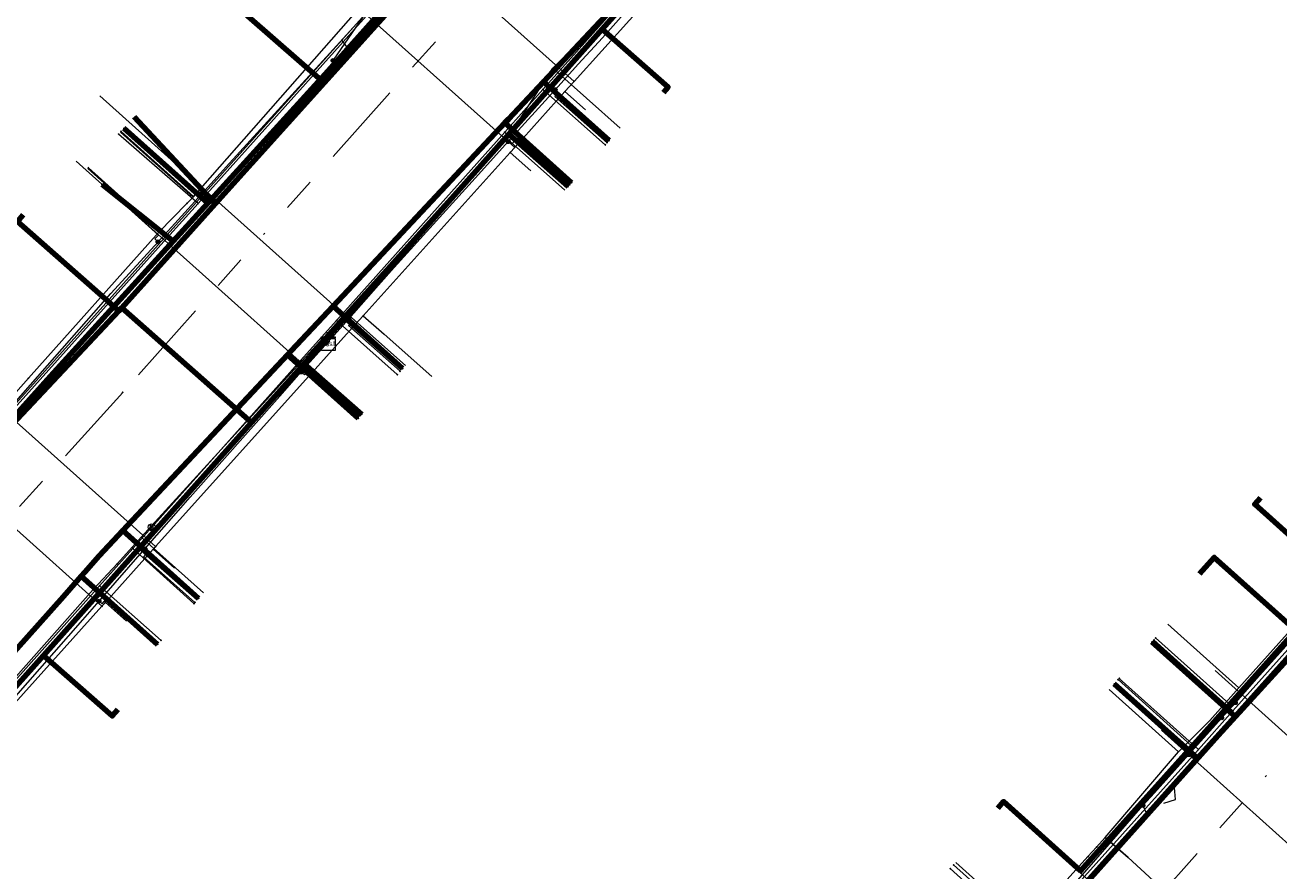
# Model space of a CAD drawing. Header units: metres. Extents: x 98902 to 136161, y 449037 to 499677.
# Tile 76 of 200: x 113284 to 113358, y 483395 to 483445. Entities that reach past the tile are written whole.
import ezdxf
from ezdxf.enums import TextEntityAlignment as Align
from ezdxf.lldxf.tags import DXFTag

# ---------------------------------------------------------------- set-up
doc = ezdxf.new("R2010")
doc.units = ezdxf.units.M
doc.linetypes.add('RI-OVERIG', pattern=[17, 5, -2, 2, -2, 0, -2, 2, -2])
for name, color, linetype, lineweight in [('B-WE-KL-DATA-G', 90, 'KL-DATA-N', 18), ('B-WE-KL-DATA_HULPSTUK-S', 90, 'Continuous', 25), ('B-WE-KL-DATA_KABELBED-G', 90, 'Continuous', 100), ('B-WE-KL-DATA_MANTELBUIS-G', 90, 'Continuous', 100), ('B-WE-KL-ET_LS-G', 190, 'KL-LS-N', 18), ('B-WE-KL-ET_LS_HULPSTUK-S', 190, 'Continuous', 25), ('B-WE-KL-GAS_LD-G', 50, 'KL-GAS-LD-N', 18), ('B-WE-KL-GAS_LD_HULPSTUK-S', 50, 'Continuous', 25), ('B-WE-KL-WATER-G', 170, 'KL-WATER-N', 18), ('B-WE-KL-WATER_HULPSTUK-S', 170, 'Continuous', 25), ('B-WE-RI-VRIJVERVAL-G', 210, 'RI-OVERIG', 18), ('B-WE-RI-VRIJVERVAL_HULPSTUK-S', 210, 'Continuous', 25)]:
    doc.layers.add(name, color=color, linetype=linetype, lineweight=lineweight)
doc.styles.add('NLCS-ISO', font='NLCS-ISO.ttf')
doc.styles.get("Standard").update_dxf_attribs({"font": 'arial.ttf'})
tags = doc.linetypes.add('KL-DATA-N', pattern='A,4,-1,[101,NLCS.SHX,S=0.5,R=0,X=0,Y=0],-1,4,-1,["D",Standard,S=1,R=0,X=-0.25,Y=-0.5],-1.5', length=12.5).pattern_tags.tags
tags[18] = DXFTag(74, 10)
tags = doc.linetypes.add('KL-GAS-LD-N', pattern='A,4,-1,[69,NLCS.SHX,S=0.5,R=0,X=0,Y=0],-1,4,-1,["L",Standard,S=1,R=0,X=0.25,Y=-0.5],-2', length=13).pattern_tags.tags
tags[18] = DXFTag(74, 10)
tags = doc.linetypes.add('KL-LS-N', pattern='A,4,-1,[103,NLCS.SHX,S=0.75,R=0,X=0,Y=0],-1,4,-1,["L",Standard,S=1,R=0,X=0,Y=-0.5],-2', length=13).pattern_tags.tags
tags[18] = DXFTag(74, 10)
doc.linetypes.add('KL-WATER-N', pattern='A,7,-0.5,[168,NLCS.SHX,S=0.75,R=0,X=0.75,Y=0],-2', length=9.5)

# ---------------------------------------------------------------- blocks, each defined once
blk = doc.blocks.new('SKL-WTB_HULP_KAST-SO')
at = {"color": 0, "linetype": 'ByBlock', "lineweight": 18}
for points in [[(-2, 2), (2, 2), (2, 1.68), (-2, 1.68)], [(-2, 1.52), (2, 1.52), (2, -2), (-2, -2)]]:
    blk.add_lwpolyline(points, close=True, dxfattribs=at)
at = {"color": 0, "linetype": 'ByBlock', "lineweight": 18, "style": 'NLCS-ISO'}
blk.add_text('kast', height=1.5, dxfattribs=at).set_placement((0, 0), align=Align.MIDDLE_CENTER)
at = {"color": 0, "linetype": 'ByBlock', "lineweight": 18, "style": 'NLCS-ISO', "flags": 1}
for tag, p in [('TYPE', (2.5, 0)), ('OMSCHRIJVING', (2.5, -3)), ('LABEL', (2.5, -1.5))]:
    blk.add_attdef(tag, p, '', height=1, dxfattribs=at)
blk = doc.blocks.new('SKL-WTB_HULP_OVERIG-SO')
at = {"color": 0, "linetype": 'ByBlock', "lineweight": 18}
for points in [[(-0.14, 0.14), (0.14, -0.14)], [(0.14, 0.14), (-0.14, -0.14)]]:
    blk.add_lwpolyline(points, dxfattribs=at)
at = {"color": 0, "linetype": 'ByBlock', "lineweight": 18, "style": 'NLCS-ISO', "flags": 1}
for tag, p in [('TYPE', (1.5, 0)), ('OMSCHRIJVING', (1.5, -3)), ('LABEL', (1.5, -1.5))]:
    blk.add_attdef(tag, p, '', height=1, dxfattribs=at)
blk = doc.blocks.new('SKL-WTB_HULP_SIFON-SO')
at = {"linetype": 'ByBlock', "lineweight": 18}
h = blk.add_hatch(color=0, dxfattribs=at)
h.dxf.hatch_style = 1
h.paths.add_polyline_path([(0.13, -0.53), (-0.13, -0.53), (-0.13, -0.8), (0.13, -0.8)])
at = {"color": 0, "linetype": 'ByBlock', "lineweight": 18}
blk.add_lwpolyline([(0.33, 0.8), (0.33, -0.53), (-0.33, -0.53), (-0.33, 0.8)], dxfattribs=at)
blk.add_lwpolyline([(0.13, -0.8), (-0.13, -0.8), (-0.13, -0.53), (0.13, -0.53)], close=True, dxfattribs=at)
blk.add_circle((0, 0), 1, dxfattribs=at)
at = {"color": 0, "linetype": 'ByBlock', "lineweight": 18, "style": 'NLCS-ISO', "flags": 1}
for tag, p in [('TYPE', (1.5, 0)), ('OMSCHRIJVING', (1.5, -3)), ('LABEL', (1.5, -1.5))]:
    blk.add_attdef(tag, p, '', height=1, dxfattribs=at)
blk = doc.blocks.new('SKL-WTB_HULP_MOF-SO')
at = {"linetype": 'ByBlock', "lineweight": 18}
h = blk.add_hatch(color=0, dxfattribs=at)
h.dxf.hatch_style = 1
h.paths.add_polyline_path([(-0.5625, 0, 1), (0.5625, 0, 1)])
at = {"color": 0, "linetype": 'ByBlock', "lineweight": 18}
blk.add_circle((0, 0), 0.5625, dxfattribs=at)
at = {"color": 0, "linetype": 'ByBlock', "lineweight": 18, "style": 'NLCS-ISO', "flags": 1}
for tag, p in [('TYPE', (1.5, 0)), ('OMSCHRIJVING', (1.5, -3)), ('LABEL', (1.5, -1.5))]:
    blk.add_attdef(tag, p, '', height=1, dxfattribs=at)
blk = doc.blocks.new('SRI-HULP_OVERIG-SO')
at = {"color": 0, "linetype": 'ByBlock', "lineweight": 18}
for points in [[(-0.14, 0.14), (0.14, -0.14)], [(0.14, 0.14), (-0.14, -0.14)]]:
    blk.add_lwpolyline(points, dxfattribs=at)
at = {"color": 0, "linetype": 'ByBlock', "lineweight": 18, "style": 'NLCS-ISO', "flags": 1}
for tag, p in [('TYPE', (1.5, 0)), ('OMSCHRIJVING', (1.5, -3)), ('LABEL', (1.5, -1.5))]:
    blk.add_attdef(tag, p, '', height=1, dxfattribs=at)

msp = doc.modelspace()

# ---------------------------------------------------------------- linework, layer by layer
at = {"layer": 'B-WE-KL-DATA-G', "flags": 128}
for points in [[(113302.025, 483425.954), (113301.819, 483426.138), (113303, 483427.462), (113312.572, 483438.202), (113318.048, 483444.345), (113324.541, 483451.63), (113329.891, 483457.633), (113343.869, 483473.315), (113348.115, 483478.079), (113332.871, 483492.337), (113327.318, 483497.409), (113322.847, 483501.429), (113318.573, 483505.273), (113314.892, 483508.583), (113309.563, 483513.375), (113309.522, 483513.412), (113308.051, 483514.734), (113304.896, 483517.277), (113301.409, 483520.086), (113299.278, 483521.603), (113297.79, 483522.662), (113284.421, 483535.556), (113282.294, 483537.607), (113278.903, 483540.595), (113274.387, 483544.572), (113272.817, 483545.955), (113269.849, 483548.57), (113266.246, 483551.745), (113260.819, 483556.525), (113256.382, 483560.433), (113251.678, 483564.703), (113243.414, 483572.191), (113242.631, 483571.349), (113225.099, 483552.505), (113216.151, 483542.521), (113212.894, 483538.88), (113207.336, 483532.666), (113201.441, 483526.075), (113201.047, 483525.634), (113196.678, 483520.799), (113192.11, 483515.747), (113188.982, 483512.288), (113183.246, 483505.946), (113173.518, 483495.21), (113171.499, 483492.992), (113165.323, 483486.208), (113183.685, 483469.279), (113211.018, 483444.714), (113220.892, 483435.995), (113257.706, 483403.094), (113260.394, 483406.148)], [(113344.09, 483473.115), (113343.869, 483473.315), (113329.891, 483457.633), (113324.541, 483451.63), (113318.048, 483444.345), (113312.572, 483438.202), (113303, 483427.462), (113301.819, 483426.138), (113302.025, 483425.954)], [(113314.173, 483465.534), (113319.445, 483460.894), (113317.173, 483458.364), (113307.424, 483447.509), (113301.77, 483441.214), (113295.405, 483434.126), (113289.936, 483428.043), (113297.537, 483421.333), (113300.604, 483424.775), (113301.819, 483426.138), (113302.025, 483425.954)], [(113302.025, 483425.954), (113301.819, 483426.138), (113300.604, 483424.775), (113297.537, 483421.333), (113289.936, 483428.043), (113295.405, 483434.126), (113301.77, 483441.214), (113307.424, 483447.509), (113317.173, 483458.364), (113311.897, 483463.007)], [(113333.815, 483453.632), (113334.086, 483453.941), (113329.891, 483457.633), (113324.541, 483451.63), (113318.048, 483444.345), (113312.572, 483438.202), (113303, 483427.462), (113301.819, 483426.138), (113302.025, 483425.954)], [(113302.025, 483425.954), (113301.819, 483426.138), (113300.604, 483424.775), (113297.537, 483421.333), (113289.936, 483428.043), (113295.405, 483434.126), (113301.77, 483441.214), (113307.424, 483447.509), (113302.261, 483452.054)], [(113302.025, 483425.954), (113301.819, 483426.138), (113303, 483427.462), (113312.572, 483438.202), (113318.048, 483444.345), (113324.541, 483451.63), (113327.993, 483448.592)], [(113315.159, 483442.064), (113324.206, 483451.26)], [(113296.274, 483446.735), (113295.935, 483446.349), (113301.77, 483441.214), (113295.405, 483434.126), (113289.936, 483428.043), (113297.537, 483421.333), (113300.604, 483424.775), (113301.819, 483426.138), (113302.025, 483425.954)], [(113294.121, 483434.515), (113303.761, 483445.496)], [(113321.625, 483440.654), (113321.895, 483440.96), (113318.048, 483444.345), (113312.572, 483438.202), (113303, 483427.462), (113301.819, 483426.138), (113302.025, 483425.954)], [(113365.351, 483306.888), (113354.546, 483316.602), (113340.522, 483329.121), (113325.5, 483342.572), (113319.846, 483347.649), (113319.476, 483348.365), (113324.909, 483354.583), (113329.75, 483360.037), (113333.938, 483364.662), (113341.762, 483373.349), (113342.482, 483374.279), (113343.169, 483374.988), (113350.388, 483383.05), (113353.134, 483386.034), (113353.888, 483386.959), (113356.027, 483389.313), (113353.254, 483391.788), (113348.811, 483395.883), (113347.467, 483397.056), (113351.752, 483402.075), (113353.592, 483403.9), (113355.273, 483405.804), (113363.642, 483415.148), (113367.977, 483419.742), (113371.669, 483424.087), (113385.674, 483439.785), (113386.978, 483441.432), (113387.242, 483442.21), (113387.507, 483442.987), (113387.195, 483443.582)], [(113313.205, 483439.038), (113315.159, 483442.064)], [(113315.159, 483442.064), (113319.092, 483438.561)], [(113302.025, 483425.954), (113301.819, 483426.138), (113300.604, 483424.775), (113297.537, 483421.333), (113289.936, 483428.043), (113295.405, 483434.126), (113290.668, 483439.23)], [(113312.322, 483438.076), (113313.205, 483439.038)], [(113289.869, 483438.333), (113294.121, 483434.515)], [(113302.025, 483425.954), (113301.819, 483426.138), (113303, 483427.462), (113312.572, 483438.202), (113316.052, 483435.14)], [(113303.043, 483427.775), (113312.322, 483438.076)], [(113312.322, 483438.076), (113315.857, 483434.929)], [(113287.957, 483436.204), (113292.117, 483432.467)], [(113293.756, 483434.153), (113294.121, 483434.515)], [(113292.117, 483432.467), (113293.756, 483434.153)], [(113284.175, 483433.491), (113283.835, 483433.104), (113289.777, 483427.874), (113289.936, 483428.043), (113297.537, 483421.333), (113300.604, 483424.775), (113301.819, 483426.138), (113302.025, 483425.954)], [(113284.478, 483423.926), (113292.117, 483432.467)], [(113268.575, 483415.555), (113268.769, 483415.775), (113274.052, 483411.124), (113277.639, 483414.945), (113283.22, 483420.89), (113289.777, 483427.874), (113289.936, 483428.043), (113297.537, 483421.333), (113300.604, 483424.775), (113301.819, 483426.138), (113302.025, 483425.954)], [(113272.232, 483420.053), (113272.025, 483419.817), (113277.639, 483414.945), (113283.22, 483420.89), (113289.777, 483427.874), (113289.936, 483428.043), (113297.537, 483421.333), (113300.604, 483424.775), (113301.819, 483426.138), (113302.025, 483425.954)], [(113302.025, 483425.954), (113301.819, 483426.138), (113300.604, 483424.775), (113297.537, 483421.333), (113289.936, 483428.043), (113289.777, 483427.874), (113283.22, 483420.89), (113278.179, 483425.327)], [(113302.025, 483425.954), (113301.819, 483426.138), (113303, 483427.462), (113306.369, 483424.496)], [(113301.969, 483426.574), (113303.043, 483427.775)], [(113303.043, 483427.775), (113306.527, 483424.674)], [(113300.238, 483424.665), (113301.969, 483426.574)], [(113280.345, 483395.216), (113276.949, 483398.302), (113279.033, 483400.633), (113285.358, 483407.71), (113291.02, 483414.044), (113297.537, 483421.333), (113300.604, 483424.775), (113301.819, 483426.138), (113302.025, 483425.954)], [(113302.025, 483425.954), (113301.819, 483426.138), (113300.604, 483424.775), (113297.537, 483421.333), (113291.02, 483414.044), (113285.358, 483407.71), (113279.033, 483400.633), (113282.479, 483397.6)], [(113289.711, 483404.545), (113289.381, 483404.169), (113285.358, 483407.71), (113291.02, 483414.044), (113297.537, 483421.333), (113300.604, 483424.775), (113301.819, 483426.138), (113302.025, 483425.954)], [(113302.025, 483425.954), (113301.819, 483426.138), (113300.604, 483424.775), (113297.537, 483421.333), (113291.02, 483414.044), (113294.432, 483411.041)], [(113302.025, 483425.954), (113301.819, 483426.138), (113300.604, 483424.775), (113303.979, 483421.805)], [(113365.05, 483425.79), (113365.311, 483426.087), (113369.995, 483421.891), (113361.207, 483412.075), (113358.608, 483409.172), (113352.328, 483402.156), (113346.023, 483395.113), (113345.953, 483395.035), (113354.381, 483387.461), (113353.912, 483386.939), (113350.003, 483382.594), (113350.231, 483382.399)], [(113291.074, 483414.633), (113300.238, 483424.665)], [(113300.238, 483424.665), (113303.741, 483421.546)], [(113283.004, 483422.252), (113284.478, 483423.926)], [(113359.501, 483418.869), (113363.642, 483415.148), (113355.273, 483405.804)], [(113356.547, 483416.929), (113356.212, 483416.556), (113361.207, 483412.075), (113358.608, 483409.172), (113352.328, 483402.156), (113346.023, 483395.113), (113345.953, 483395.035), (113354.381, 483387.461), (113353.912, 483386.939), (113350.003, 483382.594), (113350.231, 483382.399)], [(113289.688, 483413.086), (113291.074, 483414.633)], [(113291.074, 483414.633), (113294.726, 483411.379)], [(113352.971, 483412.477), (113353.842, 483413.448), (113358.608, 483409.172), (113352.328, 483402.156), (113346.023, 483395.113), (113345.953, 483395.035), (113354.381, 483387.461), (113353.912, 483386.939), (113350.003, 483382.594), (113350.231, 483382.399)], [(113288.267, 483411.56), (113289.688, 483413.086)], [(113279.21, 483401.355), (113288.267, 483411.56)], [(113351.128, 483409.531), (113355.273, 483405.804)], [(113350.231, 483382.399), (113350.003, 483382.594), (113353.912, 483386.939), (113354.381, 483387.461), (113345.953, 483395.035), (113346.023, 483395.113), (113352.328, 483402.156), (113347.99, 483406.047)], [(113351.752, 483402.075), (113353.592, 483403.9), (113355.273, 483405.804)], [(113347.7, 483405.717), (113351.752, 483402.075)], [(113347.467, 483397.056), (113351.752, 483402.075)], [(113341.183, 483398.778), (113341.52, 483399.154), (113346.023, 483395.113), (113345.953, 483395.035), (113354.381, 483387.461), (113353.912, 483386.939), (113350.003, 483382.594), (113350.231, 483382.399)], [(113346.962, 483396.499), (113347.467, 483397.056)], [(113347.467, 483397.056), (113348.811, 483395.883), (113353.254, 483391.788), (113356.027, 483389.313)], [(113346.457, 483395.942), (113346.962, 483396.499)], [(113338.727, 483395.597), (113342.83, 483391.908)], [(113342.83, 483391.908), (113346.457, 483395.942)]]:
    msp.add_lwpolyline(points, dxfattribs=at)
at = {"layer": 'B-WE-KL-DATA_KABELBED-G', "flags": 128}
for points in [[(113346.364, 483475.17), (113326.702, 483454.187), (113324.653, 483452), (113324.235, 483451.555), (113314.606, 483441.278), (113312.557, 483439.091), (113312.345, 483438.866), (113302.304, 483428.149), (113299.843, 483425.524), (113299.631, 483425.298), (113290.002, 483415.021), (113288.614, 483413.54), (113287.78, 483412.585), (113287.575, 483412.35), (113286.539, 483411.163), (113278.016, 483401.611), (113276.02, 483399.374), (113275.815, 483399.144), (113271.212, 483393.986), (113269.739, 483392.334)], [(113322.71, 483465.173), (113319.169, 483461.191), (113317.58, 483459.404), (113317.335, 483459.13), (113317.176, 483458.951), (113307.015, 483447.526), (113305.022, 483445.285), (113304.626, 483444.84), (113301.847, 483441.715), (113294.973, 483434.162), (113292.954, 483431.945), (113285.776, 483424.058), (113282.895, 483420.832), (113281.098, 483418.82), (113280.703, 483418.378), (113270.912, 483407.415), (113268.715, 483404.956), (113268.319, 483404.512), (113265.594, 483401.461), (113265.256, 483401.184), (113264.898, 483400.933), (113264.521, 483400.711), (113264.129, 483400.518)], [(113318.048, 483444.345), (113324.541, 483451.63)], [(113307.424, 483447.509), (113301.77, 483441.214)], [(113296.274, 483446.735), (113295.935, 483446.349), (113301.77, 483441.214)], [(113312.572, 483438.202), (113318.048, 483444.345)], [(113321.625, 483440.654), (113321.895, 483440.96), (113318.048, 483444.345)], [(113301.77, 483441.214), (113295.405, 483434.126)], [(113312.557, 483439.091), (113314.606, 483441.278), (113318.442, 483437.831)], [(113290.668, 483439.23), (113295.405, 483434.126)], [(113312.557, 483439.091), (113312.345, 483438.866), (113316.248, 483435.367)], [(113292.954, 483431.945), (113294.973, 483434.162), (113290.069, 483438.556)], [(113303, 483427.462), (113312.572, 483438.202)], [(113316.052, 483435.14), (113312.572, 483438.202)], [(113292.954, 483431.945), (113288.795, 483435.267)], [(113295.405, 483434.126), (113289.936, 483428.043)], [(113284.175, 483433.491), (113283.835, 483433.104), (113289.777, 483427.874)], [(113289.777, 483427.874), (113283.22, 483420.89)], [(113289.936, 483428.043), (113289.777, 483427.874)], [(113297.537, 483421.333), (113289.936, 483428.043)], [(113299.843, 483425.524), (113302.304, 483428.149), (113306.369, 483424.496)], [(113301.819, 483426.138), (113303, 483427.462)], [(113306.369, 483424.496), (113303, 483427.462)], [(113300.604, 483424.775), (113301.819, 483426.138)], [(113301.819, 483426.138), (113302.025, 483425.954)], [(113299.843, 483425.524), (113299.631, 483425.298), (113303.775, 483421.584)], [(113297.537, 483421.333), (113300.604, 483424.775)], [(113303.979, 483421.805), (113300.604, 483424.775)], [(113291.02, 483414.044), (113297.537, 483421.333)], [(113312.749, 483356.909), (113313.67, 483357.936), (113317.054, 483361.714), (113319.254, 483364.171), (113329.257, 483375.338), (113329.655, 483375.783), (113331.255, 483377.569), (113340.861, 483388.293), (113341.257, 483388.735), (113343.056, 483390.744), (113352.863, 483401.693), (113353.258, 483402.134), (113355.058, 483404.144), (113365.062, 483415.313), (113365.46, 483415.757), (113367.459, 483417.988), (113370.554, 483421.444)], [(113356.547, 483416.929), (113356.212, 483416.556), (113361.207, 483412.075)], [(113287.78, 483412.585), (113288.614, 483413.54), (113290.002, 483415.021), (113294.428, 483411.044)], [(113285.358, 483407.71), (113291.02, 483414.044)], [(113294.432, 483411.041), (113291.02, 483414.044)], [(113352.971, 483412.477), (113353.842, 483413.448), (113358.608, 483409.172)], [(113287.78, 483412.585), (113287.575, 483412.35), (113292.034, 483408.356)], [(113358.608, 483409.172), (113352.328, 483402.156)], [(113353.258, 483402.134), (113355.058, 483404.144), (113350.2, 483408.498)], [(113279.033, 483400.633), (113285.358, 483407.71)], [(113289.711, 483404.545), (113289.381, 483404.169), (113285.358, 483407.71)], [(113347.99, 483406.047), (113352.328, 483402.156)], [(113353.258, 483402.134), (113352.863, 483401.693), (113347.994, 483406.044)], [(113352.328, 483402.156), (113346.023, 483395.113)], [(113341.183, 483398.778), (113341.52, 483399.154), (113346.023, 483395.113)], [(113346.023, 483395.113), (113345.953, 483395.035)]]:
    msp.add_lwpolyline(points, dxfattribs=at)
at = {"layer": 'B-WE-KL-DATA_MANTELBUIS-G', "flags": 128}
msp.add_lwpolyline([(113289.936, 483428.043), (113295.168, 483423.424)], dxfattribs=at)
at = {"layer": 'B-WE-KL-ET_LS-G', "flags": 128}
for points in [[(113304.044, 483363.317), (113302.9, 483362.045), (113269.988, 483391.556), (113269.923, 483391.744), (113269.969, 483391.909), (113270.835, 483392.875), (113270.89, 483393.065), (113270.815, 483393.228), (113270.766, 483393.272), (113263.975, 483399.36), (113264.061, 483399.882), (113264.309, 483400.54), (113264.625, 483401.112), (113270.086, 483407.204), (113283.577, 483422.255), (113302.804, 483443.706), (113319.196, 483461.993), (113335.366, 483480.034), (113337.959, 483482.926), (113338.621, 483485.642), (113337.836, 483487.714), (113342.784, 483493.234), (113342.861, 483493.443), (113342.761, 483493.657), (113306.054, 483526.565), (113305.93, 483527.2), (113297.456, 483534.772), (113280.865, 483549.597), (113278.11, 483552.059), (113260.347, 483567.9), (113252.062, 483575.285), (113237.986, 483587.854), (113207.97, 483614.655), (113206.489, 483615.968), (113187.879, 483632.467)], [(113304.456, 483362.951), (113303.144, 483361.495), (113308.354, 483356.826), (113311.018, 483356.273), (113312.892, 483356.701), (113318.279, 483362.741), (113318.881, 483363.417), (113333.412, 483379.718), (113334.401, 483380.827), (113350.178, 483398.484), (113351.52, 483399.989), (113354.165, 483402.954), (113364.719, 483414.52), (113370.468, 483420.964), (113382.545, 483434.965), (113386.622, 483439.535), (113387.349, 483441.289), (113386.924, 483442.798), (113369.171, 483458.569), (113352.522, 483474.058), (113351.528, 483474.983), (113347.44, 483478.652), (113346.969, 483478.895), (113346.454, 483479.02), (113346.308, 483479.033), (113345.001, 483478.696), (113339.353, 483483.76), (113338.944, 483484.366), (113338.788, 483484.84), (113338.752, 483485.071), (113338.741, 483485.305), (113338.561, 483486.466), (113337.964, 483487.707), (113342.858, 483493.167), (113343.017, 483493.272), (113343.208, 483493.257), (113349.126, 483487.952), (113376.74, 483463.201), (113376.791, 483463.155), (113378.555, 483461.574), (113378.894, 483461.531), (113379.683, 483461.943), (113382.843, 483464.475), (113383.132, 483464.691), (113383.493, 483464.725), (113394.091, 483464.737), (113403.311, 483464.747), (113403.617, 483464.807), (113403.85, 483464.951), (113417.261, 483479.9), (113417.63, 483480.09), (113417.997, 483479.978), (113418.5, 483479.527), (113421.141, 483477.158), (113422.827, 483476.908), (113424.634, 483477.332), (113444.614, 483487.87), (113446.657, 483488.256), (113448.535, 483487.543), (113449.449, 483486.714), (113450.079, 483486.143), (113466.418, 483471.336), (113467.425, 483471.222), (113467.782, 483471.009), (113483.691, 483456.593), (113484.096, 483449.246), (113489.56, 483444.358), (113496.329, 483432.587), (113498.82, 483430.338), (113480.941, 483410.431), (113480.974, 483409.869), (113475.545, 483403.867), (113455.257, 483381.435), (113455.19, 483380.621), (113454.379, 483380.476), (113428.465, 483351.55), (113428.261, 483350.725), (113427.435, 483350.404), (113408.806, 483329.674), (113402.162, 483322.281), (113401.958, 483321.453), (113401.162, 483321.163), (113385.402, 483303.546), (113384.658, 483303.408), (113379.286, 483297.345), (113378.236, 483297.214), (113371.686, 483289.169), (113369.436, 483285.046), (113353.437, 483267.456), (113340.945, 483253.722), (113339.684, 483253.246), (113333.808, 483246.716), (113333.764, 483246.079), (113327.313, 483238.582), (113326.798, 483237.407), (113321.822, 483231.795)], [(113304.528, 483362.885), (113303.285, 483361.503), (113308.41, 483356.91), (113311.013, 483356.373), (113312.832, 483356.784), (113318.204, 483362.808), (113333.337, 483379.785), (113333.959, 483380.482), (113334.326, 483380.894), (113350.103, 483398.551), (113354.091, 483403.021), (113364.645, 483414.587), (113366.887, 483417.1), (113370.393, 483421.03), (113382.47, 483435.031), (113386.548, 483439.603), (113387.537, 483441.9), (113386.808, 483444.042), (113374.301, 483455.201), (113374.199, 483455.442), (113374.229, 483455.691), (113374.482, 483455.974), (113378.876, 483460.9), (113379.52, 483461.616), (113379.738, 483461.859), (113382.915, 483464.405), (113383.168, 483464.597), (113383.484, 483464.625), (113399.105, 483464.642), (113403.311, 483464.647), (113403.655, 483464.714), (113403.921, 483464.88), (113417.337, 483479.835), (113417.637, 483479.99), (113417.933, 483479.901), (113421.089, 483477.07), (113422.83, 483476.808), (113423.407, 483476.862), (113424.056, 483477.009), (113424.678, 483477.242), (113444.66, 483487.781), (113446.648, 483488.156), (113448.472, 483487.465), (113450.012, 483486.069), (113466.351, 483471.262), (113486.226, 483452.979), (113491.527, 483448.156), (113479.225, 483434.014), (113478.856, 483433.002), (113414.374, 483361.127), (113365.489, 483306.586), (113308.335, 483242.893)], [(113259.23, 483401.27), (113259.91, 483401.46), (113261.41, 483400.78), (113262.72, 483400.5), (113264.16, 483401.33), (113265.81, 483401.45), (113267.67, 483403.65), (113268.26, 483404.35), (113271.14, 483407.764), (113273.28, 483410.3), (113278.9, 483416.96), (113280.156, 483418.453), (113281.34, 483419.86), (113282.463, 483421.131), (113284.6, 483423.55), (113289.31, 483428.88), (113290.39, 483430.07), (113292.064, 483431.909), (113294.596, 483434.693), (113296.25, 483436.51), (113302.12, 483442.95), (113304.07, 483445.09), (113304.275, 483445.323), (113306.648, 483448.016), (113307.92, 483449.46), (113313.32, 483455.6), (113314.05, 483456.41), (113315.733, 483458.29), (113317.64, 483460.42), (113318.03, 483460.85), (113318.795, 483461.704), (113319.5, 483462.49), (113321.47, 483464.68)], [(113275.75, 483396.21), (113276.42, 483396.98), (113276.676, 483397.272), (113279.481, 483400.469), (113281.92, 483403.25), (113287.66, 483409.8), (113288.61, 483410.884), (113291.296, 483413.949), (113293.4, 483416.35), (113293.94, 483416.96), (113299.18, 483422.87), (113300.443, 483424.293), (113303.214, 483427.413), (113304.96, 483429.38), (113305.87, 483430.4), (113310.8, 483435.84), (113312.548, 483437.774), (113315.294, 483440.811), (113316.64, 483442.3), (113318.05, 483443.85), (113322.44, 483448.8), (113324.282, 483450.874), (113327.073, 483454.018), (113328.22, 483455.31), (113329.69, 483456.97)], [(113304.07, 483445.09), (113302.31, 483442.53), (113302.3, 483442.52)], [(113302.796, 483442.439), (113303.188, 483443.22), (113302.804, 483443.706)], [(113315.294, 483440.811), (113315.479, 483440.643), (113315.278, 483440.42), (113318.329, 483437.704)], [(113294.596, 483434.693), (113294.411, 483434.861), (113294.141, 483434.564), (113289.903, 483438.371)], [(113312.548, 483437.774), (113312.734, 483437.606), (113313.069, 483437.977), (113316.138, 483435.244)], [(113292.064, 483431.909), (113291.879, 483432.078), (113292.08, 483432.299), (113288.786, 483435.257)], [(113303.214, 483427.413), (113303.401, 483427.247), (113303.202, 483427.023), (113306.223, 483424.333)], [(113300.443, 483424.293), (113300.63, 483424.127), (113300.962, 483424.5), (113303.98, 483421.813)], [(113354.28, 483404.06), (113355.076, 483404.945), (113356.34, 483406.35), (113357.88, 483408.07), (113361.68, 483412.32), (113362.28, 483413.08), (113364.207, 483415.544), (113365.26, 483416.89), (113367.097, 483418.594), (113368.31, 483419.72), (113370.03, 483421.32), (113370.78, 483420.65), (113377.62, 483414.51), (113378.29, 483413.91), (113378.29, 483413.9)], [(113291.296, 483413.949), (113291.484, 483413.785), (113291.221, 483413.484), (113294.222, 483410.812)], [(113288.61, 483410.884), (113288.798, 483410.719), (113289.056, 483411.014), (113292.037, 483408.359)], [(113355.076, 483404.945), (113354.89, 483405.112), (113354.69, 483404.889), (113350.411, 483408.734)], [(113352.346, 483401.906), (113352.16, 483402.073), (113352.494, 483402.445), (113348.215, 483406.291)], [(113313.7, 483358.75), (113315.61, 483360.87), (113316.18, 483361.503), (113319.067, 483364.709), (113320.41, 483366.2), (113321.94, 483367.91), (113325.68, 483372.1), (113326.4, 483372.9), (113328.16, 483374.862), (113331.219, 483378.274), (113332.39, 483379.58), (113332.8, 483380.03), (113332.82, 483380.06), (113337.7, 483385.48), (113338.4, 483386.26), (113340.311, 483388.384), (113342.931, 483391.297), (113344.4, 483392.93), (113345.87, 483394.56), (113349.67, 483398.93), (113350.34, 483399.67), (113352.346, 483401.906), (113354.28, 483404.06)], [(113350.888, 483399.062), (113351.585, 483399.272), (113351.52, 483399.989)], [(113349.67, 483398.93), (113349.88, 483398.46), (113346.5, 483394.67)], [(113342.931, 483391.297), (113342.745, 483391.464), (113342.672, 483391.383), (113338.401, 483395.234)]]:
    msp.add_lwpolyline(points, dxfattribs=at)
at = {"layer": 'B-WE-KL-GAS_LD-G', "flags": 128}
for points in [[(113330.168, 483458.288), (113322.343, 483465.277), (113318.583, 483461.09), (113317.692, 483460.098), (113316.287, 483458.532), (113306.357, 483447.472), (113304.594, 483445.507), (113294.402, 483434.152), (113292.578, 483432.12), (113282.467, 483420.856), (113280.503, 483418.668), (113270.391, 483407.403), (113268.308, 483405.082), (113266.004, 483402.516), (113274.001, 483395.389)], [(113330.168, 483458.288), (113326.604, 483454.298), (113324.405, 483451.836), (113314.578, 483440.832), (113312.34, 483438.326), (113302.503, 483427.31), (113300.422, 483424.981), (113291.692, 483415.207)], [(113314.578, 483440.832), (113318.223, 483437.585)], [(113294.402, 483434.152), (113289.757, 483438.208)], [(113312.34, 483438.326), (113316.045, 483435.139)], [(113292.578, 483432.12), (113287.987, 483436.238)], [(113302.503, 483427.31), (113306.057, 483424.145)], [(113300.422, 483424.981), (113303.98, 483421.814)], [(113370.83, 483422.208), (113367.032, 483417.968), (113367.028, 483417.963), (113364.913, 483415.603), (113354.937, 483404.466), (113352.912, 483402.205), (113343.178, 483391.339), (113340.933, 483388.832), (113330.895, 483377.626), (113328.904, 483375.403), (113318.976, 483364.32), (113317.824, 483363.033), (113316.865, 483361.963), (113314.763, 483359.616)], [(113291.692, 483415.207), (113290.591, 483413.975), (113288.638, 483411.788), (113278.555, 483400.498), (113277.667, 483399.503), (113276.447, 483398.134), (113274.001, 483395.389)], [(113290.591, 483413.975), (113294.158, 483410.741)], [(113288.638, 483411.788), (113292.238, 483408.584)], [(113350.311, 483408.622), (113354.937, 483404.466)], [(113348.283, 483406.366), (113352.912, 483402.205)], [(113338.598, 483395.454), (113343.178, 483391.339)]]:
    msp.add_lwpolyline(points, dxfattribs=at)
at = {"layer": 'B-WE-KL-WATER-G', "flags": 128}
for points in [[(113347.879, 483476.658), (113347.602, 483476.349), (113346.401, 483475.007), (113341.07, 483469.052), (113330.308, 483456.762), (113327.853, 483454.032), (113327.7, 483453.862), (113324.555, 483450.365), (113324.487, 483450.29), (113316.399, 483441.297), (113315.863, 483440.702), (113312.925, 483437.435), (113312.659, 483437.139), (113304.069, 483427.589), (113303.601, 483427.068), (113301.084, 483424.27), (113300.879, 483424.042), (113291.913, 483414.073), (113291.779, 483413.924), (113288.982, 483410.814), (113288.781, 483410.59), (113280.269, 483401.126), (113280.068, 483400.903), (113279.229, 483400.004)], [(113316.399, 483441.297), (113305.966, 483450.637)], [(113312.925, 483437.435), (113302.501, 483446.767)], [(113293.201, 483436.378), (113288.658, 483440.456)], [(113315.863, 483440.702), (113317.066, 483439.631)], [(113301.084, 483424.27), (113294.475, 483430.187), (113287.866, 483436.103), (113287.27, 483436.637)], [(113312.659, 483437.139), (113313.865, 483436.063)], [(113303.601, 483427.068), (113293.201, 483436.378)], [(113304.069, 483427.589), (113305.291, 483426.502), (113308.071, 483424.029)], [(113300.879, 483424.042), (113302.104, 483422.949)], [(113291.913, 483414.073), (113281.544, 483423.356)], [(113288.781, 483410.59), (113278.419, 483419.866)], [(113291.779, 483413.924), (113293.019, 483412.82)], [(113288.982, 483410.814), (113290.226, 483409.705)], [(113364.406, 483397.367), (113353.889, 483406.818)], [(113361.267, 483393.887), (113350.758, 483403.333)]]:
    msp.add_lwpolyline(points, dxfattribs=at)
at = {"layer": 'B-WE-RI-VRIJVERVAL-G', "flags": 128}
for points in [[(113317, 483453.4), (113290, 483423.1)], [(113290, 483423.1), (113270.36, 483401.39)], [(113364.2, 483408.9), (113337.7, 483379.1)]]:
    msp.add_lwpolyline(points, dxfattribs=at)

# ---------------------------------------------------------------- block references
at = {"layer": 'B-WE-KL-DATA_HULPSTUK-S', "xscale": 0.2, "yscale": 0.2, "zscale": 0.2}
for name, p in [('SKL-WTB_HULP_MOF-SO', (113312.557, 483439.091)), ('SKL-WTB_HULP_OVERIG-SO', (113312.557, 483439.091)), ('SKL-WTB_HULP_OVERIG-SO', (113312.557, 483439.091)), ('SKL-WTB_HULP_OVERIG-SO', (113313.205, 483439.038)), ('SKL-WTB_HULP_OVERIG-SO', (113290.069, 483438.556)), ('SKL-WTB_HULP_OVERIG-SO', (113318.442, 483437.831)), ('SKL-WTB_HULP_OVERIG-SO', (113288.795, 483435.267)), ('SKL-WTB_HULP_OVERIG-SO', (113316.248, 483435.367)), ('SKL-WTB_HULP_OVERIG-SO', (113293.756, 483434.154)), ('SKL-WTB_HULP_MOF-SO', (113292.954, 483431.945)), ('SKL-WTB_HULP_OVERIG-SO', (113292.954, 483431.945)), ('SKL-WTB_HULP_OVERIG-SO', (113292.954, 483431.945)), ('SKL-WTB_HULP_KAST-SO', (113302.025, 483425.954)), ('SKL-WTB_HULP_OVERIG-SO', (113301.968, 483426.574)), ('SKL-WTB_HULP_MOF-SO', (113299.843, 483425.524)), ('SKL-WTB_HULP_OVERIG-SO', (113299.843, 483425.524)), ('SKL-WTB_HULP_OVERIG-SO', (113299.843, 483425.524)), ('SKL-WTB_HULP_OVERIG-SO', (113306.369, 483424.496)), ('SKL-WTB_HULP_OVERIG-SO', (113284.478, 483423.926)), ('SKL-WTB_HULP_OVERIG-SO', (113303.775, 483421.584)), ('SKL-WTB_HULP_MOF-SO', (113287.78, 483412.585)), ('SKL-WTB_HULP_OVERIG-SO', (113287.78, 483412.585)), ('SKL-WTB_HULP_OVERIG-SO', (113287.78, 483412.585)), ('SKL-WTB_HULP_OVERIG-SO', (113289.688, 483413.086)), ('SKL-WTB_HULP_OVERIG-SO', (113294.428, 483411.044)), ('SKL-WTB_HULP_OVERIG-SO', (113292.034, 483408.356)), ('SKL-WTB_HULP_OVERIG-SO', (113350.2, 483408.498)), ('SKL-WTB_HULP_OVERIG-SO', (113347.994, 483406.044)), ('SKL-WTB_HULP_MOF-SO', (113353.258, 483402.134)), ('SKL-WTB_HULP_OVERIG-SO', (113353.258, 483402.134)), ('SKL-WTB_HULP_OVERIG-SO', (113353.258, 483402.134)), ('SKL-WTB_HULP_OVERIG-SO', (113346.962, 483396.499)), ('SKL-WTB_HULP_OVERIG-SO', (113346.457, 483395.942))]:
    msp.add_blockref(name, p, dxfattribs=at)
at = {"layer": 'B-WE-KL-ET_LS_HULPSTUK-S', "xscale": 0.2, "yscale": 0.2, "zscale": 0.2}
for name, p in [('SKL-WTB_HULP_MOF-SO', (113302.3, 483442.52)), ('SKL-WTB_HULP_MOF-SO', (113315.294, 483440.811)), ('SKL-WTB_HULP_OVERIG-SO', (113289.903, 483438.371)), ('SKL-WTB_HULP_MOF-SO', (113312.548, 483437.774)), ('SKL-WTB_HULP_OVERIG-SO', (113318.329, 483437.704)), ('SKL-WTB_HULP_OVERIG-SO', (113288.786, 483435.257)), ('SKL-WTB_HULP_OVERIG-SO', (113316.138, 483435.244)), ('SKL-WTB_HULP_MOF-SO', (113294.596, 483434.693)), ('SKL-WTB_HULP_MOF-SO', (113292.064, 483431.909)), ('SKL-WTB_HULP_MOF-SO', (113303.214, 483427.413)), ('SKL-WTB_HULP_MOF-SO', (113300.443, 483424.293)), ('SKL-WTB_HULP_OVERIG-SO', (113306.223, 483424.333)), ('SKL-WTB_HULP_OVERIG-SO', (113303.98, 483421.813)), ('SKL-WTB_HULP_MOF-SO', (113291.296, 483413.949)), ('SKL-WTB_HULP_MOF-SO', (113288.61, 483410.884)), ('SKL-WTB_HULP_OVERIG-SO', (113294.222, 483410.812)), ('SKL-WTB_HULP_OVERIG-SO', (113350.411, 483408.734)), ('SKL-WTB_HULP_OVERIG-SO', (113292.037, 483408.359)), ('SKL-WTB_HULP_OVERIG-SO', (113348.215, 483406.291)), ('SKL-WTB_HULP_MOF-SO', (113355.076, 483404.945)), ('SKL-WTB_HULP_MOF-SO', (113354.28, 483404.06)), ('SKL-WTB_HULP_MOF-SO', (113352.346, 483401.906)), ('SKL-WTB_HULP_MOF-SO', (113349.67, 483398.93)), ('SKL-WTB_HULP_OVERIG-SO', (113338.401, 483395.234))]:
    msp.add_blockref(name, p, dxfattribs=at)
at = {"layer": 'B-WE-KL-GAS_LD_HULPSTUK-S', "xscale": 0.2, "yscale": 0.2, "zscale": 0.2}
for name, p in [('SKL-WTB_HULP_OVERIG-SO', (113314.578, 483440.832)), ('SKL-WTB_HULP_OVERIG-SO', (113289.757, 483438.208)), ('SKL-WTB_HULP_OVERIG-SO', (113312.34, 483438.326)), ('SKL-WTB_HULP_OVERIG-SO', (113318.223, 483437.585)), ('SKL-WTB_HULP_OVERIG-SO', (113287.987, 483436.238)), ('SKL-WTB_HULP_OVERIG-SO', (113316.045, 483435.139)), ('SKL-WTB_HULP_OVERIG-SO', (113294.402, 483434.152)), ('SKL-WTB_HULP_OVERIG-SO', (113292.578, 483432.12)), ('SKL-WTB_HULP_OVERIG-SO', (113302.503, 483427.31)), ('SKL-WTB_HULP_OVERIG-SO', (113300.422, 483424.981)), ('SKL-WTB_HULP_OVERIG-SO', (113306.057, 483424.145)), ('SKL-WTB_HULP_OVERIG-SO', (113303.98, 483421.814)), ('SKL-WTB_HULP_SIFON-SO', (113291.692, 483415.207)), ('SKL-WTB_HULP_OVERIG-SO', (113290.591, 483413.975)), ('SKL-WTB_HULP_OVERIG-SO', (113288.638, 483411.788)), ('SKL-WTB_HULP_OVERIG-SO', (113294.158, 483410.741)), ('SKL-WTB_HULP_OVERIG-SO', (113292.238, 483408.584)), ('SKL-WTB_HULP_OVERIG-SO', (113350.311, 483408.622)), ('SKL-WTB_HULP_OVERIG-SO', (113348.283, 483406.366)), ('SKL-WTB_HULP_OVERIG-SO', (113354.937, 483404.466)), ('SKL-WTB_HULP_OVERIG-SO', (113352.912, 483402.205)), ('SKL-WTB_HULP_OVERIG-SO', (113338.598, 483395.454))]:
    msp.add_blockref(name, p, dxfattribs=at)
at = {"layer": 'B-WE-KL-WATER_HULPSTUK-S', "xscale": 0.2, "yscale": 0.2, "zscale": 0.2}
for p in [(113316.399, 483441.297), (113315.863, 483440.702), (113312.925, 483437.435), (113312.659, 483437.139), (113293.201, 483436.378), (113303.601, 483427.068), (113304.069, 483427.589), (113301.084, 483424.27), (113300.879, 483424.042), (113291.779, 483413.924), (113291.913, 483414.073), (113288.781, 483410.59), (113288.982, 483410.814)]:
    msp.add_blockref('SKL-WTB_HULP_OVERIG-SO', p, dxfattribs=at)
at = {"layer": 'B-WE-RI-VRIJVERVAL_HULPSTUK-S', "xscale": 0.2, "yscale": 0.2, "zscale": 0.2}
msp.add_blockref('SRI-HULP_OVERIG-SO', (113290, 483423.1), dxfattribs=at)

doc.saveas('drawing.dxf')
